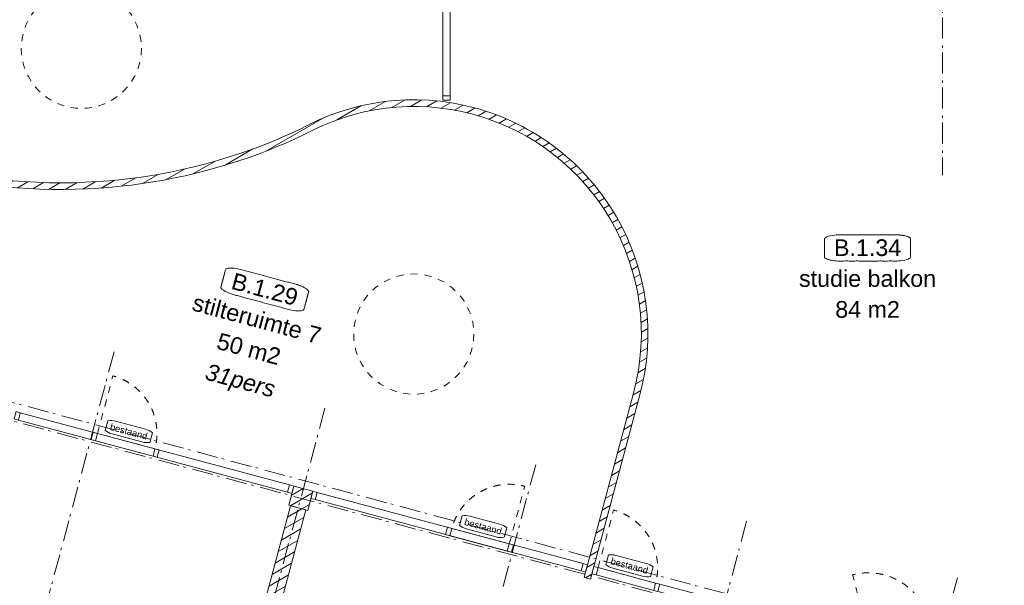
# Model space of a CAD drawing. Header units: millimetres. Extents: x -62314 to 79800, y -34032 to 28340.
# Tile 19 of 256: x 12030 to 26917, y -5678 to 2870. Entities that reach past the tile are written whole.
import ezdxf
from ezdxf.enums import TextEntityAlignment as Align

# ---------------------------------------------------------------- set-up
doc = ezdxf.new("R2010")
doc.units = ezdxf.units.MM
doc.header["$LTSCALE"] = 508
doc.header["$PDMODE"] = 1
doc.header["$PDSIZE"] = -2
doc.linetypes.add('Dash Style-1', pattern=[0.41664, 0.20828, -0.20836])
doc.linetypes.add('Dash Style-6', pattern=[1.0416400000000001, 0.625, -0.20828, 0.06943000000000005, -0.13893])
for name, color, linetype, lineweight in [('(00) tekening-bovenliggend', 8, 'Dash Style-1', 0), ('(00) tekening-lijn draairichting', 7, 'Dash Style-1', 0), ('(00) tekening-merk kozijn', 40, 'Continuous', 0), ('(00) tekening-stramien-algemeen', 7, 'Dash Style-6', 0), ('(00) tekst-algemeen', 8, 'Continuous', 0), ('(00) tekst-ruimtenummer-algemeen', 8, 'Continuous', 0), ('(00) tekst-ruimtenummer-gradering', 8, 'Continuous', 0), ('(21) buitenwanden-bestaand', 7, 'Continuous', 0), ('None', 7, 'Continuous', 0)]:
    doc.layers.add(name, color=color, linetype=linetype, lineweight=lineweight)
doc.styles.add('Arial', font='Arial')
doc.styles.add('Arial Italic (italic)', font='Arial Italic')
pattern_1 = [(45, (0, 0), (-89.80256121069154, 89.80256121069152), [])]

# ---------------------------------------------------------------- blocks, each defined once
blk = doc.blocks.new('Group-18-1')
at = {"layer": 'None', "color": 17, "lineweight": 0, "transparency": 33554687, "flags": 128}
for points in [[(-144969.518149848, -38219.7479491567), (-144855.518149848, -38219.7479491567), (-144855.518149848, -40663.00526907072), (-144969.518149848, -40663.00526907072)], [(-144969.518149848, -38219.7479491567), (-144855.518149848, -38219.7479491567), (-144855.518149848, -38286.7479491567), (-144969.518149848, -38286.7479491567)], [(-144969.518149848, -40596.00526907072), (-144855.518149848, -40596.00526907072), (-144855.518149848, -40663.00526907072), (-144969.518149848, -40663.00526907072)]]:
    blk.add_lwpolyline(points, close=True, dxfattribs=at)
blk = doc.blocks.new('(00)-1-ruimtenummer-200')
at = {"layer": '(00) tekst-ruimtenummer-algemeen', "color": 17, "lineweight": 0, "transparency": 33554687}
blk.add_open_spline([(433.3333333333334, 617.9722222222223), (491.3889916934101, 617.9722222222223), (591.9443416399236, 600.3272716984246), (650, 569.7653208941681), (650, 420.4166666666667), (650, 271.0680124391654), (591.9443416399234, 240.5060616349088), (491.3889916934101, 222.8611111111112), (-1.387778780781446e-13, 222.8611111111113), (-491.3889916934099, 222.8611111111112), (-591.9443416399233, 240.5060616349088), (-650, 271.0680124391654), (-650, 420.4166666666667), (-650.0000000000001, 569.765320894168), (-591.9443416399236, 600.3272716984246), (-491.3889916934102, 617.9722222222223), (-14.5139145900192, 617.9722222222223), (433.3333333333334, 617.9722222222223)], degree=2, knots=[0, 0, 0, 0.01329560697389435, 0.02659121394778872, 0.03988682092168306, 0.2516619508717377, 0.2649575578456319, 0.2782531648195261, 0.2915487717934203, 0.5033239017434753, 0.5166195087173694, 0.5299151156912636, 0.5432107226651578, 0.7549858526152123, 0.7682814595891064, 0.7815770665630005, 0.7948726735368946, 1, 1, 1], dxfattribs=at)
at = {"layer": 'None', "color": 7, "linetype": 'Continuous', "lineweight": 0}
blk.add_point((0, 0), dxfattribs=at)
at = {"layer": '(00) tekst-ruimtenummer-algemeen', "color": 17, "transparency": 33554687, "style": 'Arial'}
for tag, p in [('nummer', (0, 222.8611111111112)), ('naam', (0, -243.4166666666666)), ('oppervlak', (0, -709.6944444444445))]:
    blk.add_attdef(tag, text='', height=251.7216435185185, dxfattribs=at).set_placement(p, align=Align.BOTTOM_CENTER)
at = {"layer": '(00) tekst-ruimtenummer-gradering', "color": 17, "transparency": 33554687, "style": 'Arial Italic (italic)'}
blk.add_attdef('personen', text='', height=251.7216435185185, dxfattribs=at).set_placement((0, -875.472800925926), align=Align.TOP_CENTER)
at = {"layer": 'None', "color": 0, "flags": 1}
blk.add_attdef('klasse', (-1353.233506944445, -1667.782291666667), '', height=251.7216435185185, dxfattribs=at)
blk = doc.blocks.new('00-merk kozijn')
at = {"layer": '(00) tekening-merk kozijn', "color": 2, "lineweight": 0, "transparency": 33554687, "flags": 128}
blk.add_lwpolyline([(233.3333333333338, 50, 0.1053572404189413), (349.3970315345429, 74.73081764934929), (350.0000000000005, 75), (350.0000000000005, 225), (349.3970315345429, 225.2691823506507, 0.1053572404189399), (233.3333333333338, 250), (-233.3333333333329, 250, 0.1053572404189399), (-349.3970315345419, 225.2691823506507), (-349.9999999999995, 225), (-349.9999999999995, 75), (-349.3970315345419, 74.73081764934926, 0.1053572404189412), (-233.3333333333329, 50)], format="xyb", close=True, dxfattribs=at)
at = {"layer": 'None', "color": 7, "linetype": 'Continuous', "lineweight": 0, "transparency": 33554687}
blk.add_point((0, 0), dxfattribs=at)
at = {"layer": '(00) tekening-merk kozijn', "color": 2, "transparency": 33554687, "style": 'Arial'}
blk.add_attdef('MERK', text='', height=100.6886574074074, dxfattribs=at).set_placement((4.547473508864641e-13, 149.8852595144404), align=Align.MIDDLE_CENTER)
blk = doc.blocks.new('Group-67-1')
at = {"layer": '(00) tekening-lijn draairichting', "color": 17, "lineweight": 0, "transparency": 33554687, "flags": 128}
blk.add_lwpolyline([(13902.02325822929, 11220.23597871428), (13902.02325822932, 12120.23597871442, -0.4142135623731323), (14802.02325822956, 11220.23597871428)], format="xyb", close=True, dxfattribs=at)
at = {"layer": 'None', "color": 17, "lineweight": 0, "transparency": 33554687, "flags": 128}
for points in [[(12627.33114523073, 11220.23597871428), (12694.33114523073, 11220.23597871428), (12694.33114523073, 11106.23597871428), (12627.33114523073, 11106.23597871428)], [(12694.33114523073, 11220.40718730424), (16908.21970347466, 11220.40718730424), (16908.21970347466, 11106.40718730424), (12694.33114523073, 11106.40718730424)], [(13835.02325822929, 11220.23597871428), (13902.02325822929, 11220.23597871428), (13902.02325822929, 11106.23597871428), (13835.02325822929, 11106.23597871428)], [(13902.02325822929, 11220.23597871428), (14802.02325822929, 11220.23597871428), (14802.02325822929, 11106.23597871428), (13902.02325822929, 11106.23597871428)], [(14802.02325822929, 11220.23597871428), (14869.02325822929, 11220.23597871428), (14869.02325822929, 11106.23597871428), (14802.02325822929, 11106.23597871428)], [(16908.38411836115, 11220.40718730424), (16975.38411836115, 11220.40718730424), (16975.38411836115, 11106.40718730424), (16908.38411836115, 11106.40718730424)]]:
    blk.add_lwpolyline(points, close=True, dxfattribs=at)
at = {"layer": '(00) tekening-merk kozijn', "color": 1, "transparency": 33554687}
ref = blk.add_blockref('00-merk kozijn', (14352.02325822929, 11220.23597871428), dxfattribs=dict(at, xscale=-1))
ref.add_attrib('MERK', 'bestaand', dxfattribs={"color": 2, "transparency": 33554687, "height": 100.6886574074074, "style": 'Arial'}).set_placement((14352.02325822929, 11370.12123822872), align=Align.MIDDLE_CENTER)
blk = doc.blocks.new('Group-68-1')
at = {"layer": '(00) tekening-lijn draairichting', "color": 17, "lineweight": 0, "transparency": 33554687, "flags": 128}
blk.add_lwpolyline([(20348.00434837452, 11220.23598178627), (20348.00434751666, 12120.23598178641, 0.4142135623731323), (19448.00434837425, 11220.23598092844)], format="xyb", close=True, dxfattribs=at)
at = {"layer": 'None', "color": 17, "lineweight": 0, "transparency": 33554687, "flags": 128}
for points in [[(17341.64348835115, 11106.40718751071), (17274.64348835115, 11106.40718744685), (17274.64348824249, 11220.40718744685), (17341.64348824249, 11220.40718751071)], [(21504.80371801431, 11106.23598288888), (17341.80790323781, 11106.23597892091), (17341.80790312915, 11220.23597892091), (21504.80371790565, 11220.23598288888)], [(19448.00434848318, 11106.23598092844), (19381.00434848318, 11106.23598086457), (19381.00434837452, 11220.23598086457), (19448.00434837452, 11220.23598092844)], [(20348.00434848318, 11106.23598178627), (19448.00434848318, 11106.23598092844), (19448.00434837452, 11220.23598092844), (20348.00434837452, 11220.23598178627)], [(20415.00434848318, 11106.23598185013), (20348.00434848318, 11106.23598178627), (20348.00434837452, 11220.23598178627), (20415.00434837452, 11220.23598185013)], [(21571.80371801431, 11106.23598295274), (21504.80371801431, 11106.23598288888), (21504.80371790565, 11220.23598288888), (21571.80371790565, 11220.23598295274)]]:
    blk.add_lwpolyline(points, close=True, dxfattribs=at)
at = {"layer": '(00) tekening-merk kozijn', "color": 1, "transparency": 33554687, "rotation": 5.461153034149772e-08}
blk.add_blockref('00-merk kozijn', (19898.00434837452, 11220.23598135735), dxfattribs=at).add_auto_attribs({'MERK': 'bestaand'})
blk = doc.blocks.new('Group-69-1')
at = {"layer": '(00) tekening-lijn draairichting', "color": 17, "lineweight": 0, "transparency": 33554687, "flags": 128}
blk.add_lwpolyline([(21738.8036607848, 11220.23598295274), (21738.80366078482, 12120.23598295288, -0.4142135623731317), (22638.80366078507, 11220.23598295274)], format="xyb", close=True, dxfattribs=at)
at = {"layer": 'None', "color": 17, "lineweight": 0, "transparency": 33554687, "flags": 128}
for points in [[(21671.8036607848, 11220.23598295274), (21738.8036607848, 11220.23598295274), (21738.8036607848, 11106.23598295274), (21671.8036607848, 11106.23598295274)], [(21738.8036607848, 11220.23598295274), (22638.8036607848, 11220.23598295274), (22638.8036607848, 11106.23598295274), (21738.8036607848, 11106.23598295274)], [(22638.8036607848, 11220.23598295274), (22705.8036607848, 11220.23598295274), (22705.8036607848, 11106.23598295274), (22638.8036607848, 11106.23598295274)], [(22705.8036607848, 11220.4071915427), (23507.99495610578, 11220.4071915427), (23507.99495610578, 11106.4071915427), (22705.8036607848, 11106.4071915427)], [(23507.99495610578, 11220.4071915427), (23574.99495610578, 11220.4071915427), (23574.99495610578, 11106.4071915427), (23507.99495610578, 11106.4071915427)]]:
    blk.add_lwpolyline(points, close=True, dxfattribs=at)
at = {"layer": '(00) tekening-merk kozijn', "color": 1, "transparency": 33554687}
ref = blk.add_blockref('00-merk kozijn', (22188.8036607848, 11220.23598295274), dxfattribs=dict(at, xscale=-1))
ref.add_attrib('MERK', 'bestaand', dxfattribs={"color": 2, "transparency": 33554687, "height": 100.6886574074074, "style": 'Arial'}).set_placement((22188.8036607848, 11370.12124246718), align=Align.MIDDLE_CENTER)
blk = doc.blocks.new('Group-72-1')
at = {"layer": 'None', "color": 17, "transparency": 33554687}
for name in ['Group-67-1', 'Group-68-1', 'Group-69-1']:
    blk.add_blockref(name, (0, 0), dxfattribs=at)
blk = doc.blocks.new('Group-148-1')
at = {"layer": '(00) tekening-lijn draairichting', "color": 17, "lineweight": 0, "transparency": 33554687}
blk.add_line((501.1814604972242, -36.99999999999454), (36.18146049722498, 768.403625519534), dxfattribs=at)
blk.add_arc((501.1814604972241, -36.99999999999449), 930, 0, 120, dxfattribs=at)
blk = doc.blocks.new('Group-149-1')
at = {"layer": '(00) tekening-lijn draairichting', "color": 17, "lineweight": 0, "transparency": 33554687}
blk.add_line((2361.181460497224, -36.99999999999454), (2826.181460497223, 768.403625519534), dxfattribs=at)
blk.add_arc((2361.181460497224, -36.99999999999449), 930.0000000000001, 60.00000000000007, 180, dxfattribs=at)
blk = doc.blocks.new('Group-150-1')
at = {"layer": '(00) tekening-lijn draairichting', "color": 17, "lineweight": 0, "transparency": 33554687}
blk.add_line((501.1814604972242, -76.99999999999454), (36.18146049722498, -882.403625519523), dxfattribs=at)
blk.add_arc((501.1814604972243, -76.99999999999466), 930, 240, 0, dxfattribs=at)
blk = doc.blocks.new('Group-151-1')
at = {"layer": '(00) tekening-lijn draairichting', "color": 17, "lineweight": 0, "transparency": 33554687}
blk.add_line((2361.181460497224, -76.99999999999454), (2826.181460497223, -882.403625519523), dxfattribs=at)
blk.add_arc((2361.181460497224, -76.9999999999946), 930, 180, 299.9999999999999, dxfattribs=at)
blk = doc.blocks.new('bi-d-09 plt')
at = {"layer": 'None', "color": 17, "lineweight": 0, "transparency": 33554687}
for p, q in [((71, -25), (71, 0)), ((436.1814604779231, -25), (436.1814604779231, 0)), ((2426.181460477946, -24.99999999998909), (2426.181460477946, 5.456968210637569e-12)), ((2794.768428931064, -24.99999999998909), (2794.768428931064, 1.091393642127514e-11)), ((633.6814604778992, -56.99999999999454), (1298.681460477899, -56.99999999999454)), ((2228.681460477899, -56.99999999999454), (1563.681460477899, -56.99999999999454))]:
    blk.add_line(p, q, dxfattribs=at)
at = {"layer": 'None', "color": 17, "lineweight": 0, "transparency": 33554687, "flags": 128}
for points in [[(5, 0), (2857.362920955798, 0), (2857.362920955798, -114), (5, -114)], [(5, 0), (95, 0), (95, -114), (5, -114)], [(411.1814604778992, 0), (501.1814604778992, 0), (501.1814604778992, -114), (411.1814604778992, -114)], [(2361.181460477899, 5.456968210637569e-12), (2451.181460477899, 5.456968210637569e-12), (2451.181460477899, -113.9999999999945), (2361.181460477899, -113.9999999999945)], [(2767.362920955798, 1.091393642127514e-11), (2857.362920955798, 1.091393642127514e-11), (2857.362920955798, -113.9999999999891), (2767.362920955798, -113.9999999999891)], [(71, -25), (436.1814604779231, -25), (436.1814604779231, -45), (71, -45)], [(501.1814604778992, -36.99999999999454), (1431.181460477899, -36.99999999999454), (1431.181460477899, -76.99999999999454), (501.1814604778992, -76.99999999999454)], [(633.6814604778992, -36.99999999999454), (1298.681460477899, -36.99999999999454), (1298.681460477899, -76.99999999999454), (633.6814604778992, -76.99999999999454)], [(1431.181460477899, -36.99999999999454), (2361.181460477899, -36.99999999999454), (2361.181460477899, -76.99999999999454), (1431.181460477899, -76.99999999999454)], [(1563.681460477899, -36.99999999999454), (2228.681460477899, -36.99999999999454), (2228.681460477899, -76.99999999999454), (1563.681460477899, -76.99999999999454)], [(2426.181460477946, -24.99999999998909), (2794.768428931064, -24.99999999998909), (2794.768428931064, -44.99999999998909), (2426.181460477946, -44.99999999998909)]]:
    blk.add_lwpolyline(points, close=True, dxfattribs=at)
at = {"layer": 'None', "color": 7, "linetype": 'Continuous', "lineweight": 0, "transparency": 33554687}
for p in [(0, 0), (2862.362920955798, 1.091393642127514e-11)]:
    blk.add_point(p, dxfattribs=at)
at = {"layer": '(00) tekst-algemeen', "color": 17, "transparency": 33554687}
blk.add_blockref('00-merk kozijn', (1431.181460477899, 0), dxfattribs=at).add_auto_attribs({'MERK': 'bi-d-09'})
at = {"layer": 'None', "color": 17, "transparency": 33554687}
for name in ['Group-148-1', 'Group-149-1', 'Group-150-1', 'Group-151-1']:
    blk.add_blockref(name, (0, 0), dxfattribs=at)
blk = doc.blocks.new('blok B 01 (2D)')
at = {"layer": '(21) buitenwanden-bestaand', "linetype": 'Continuous', "lineweight": 0, "transparency": 33554687}
h = blk.add_hatch(dxfattribs=at)
h.set_pattern_fill('Brick', style=0, pattern_type=2)
h.set_pattern_definition(pattern_1)
edge = h.paths.add_edge_path()
edge.add_line((9835.1985080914, 14452.12042574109), (9835.1985080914, 14351.90202792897))
edge.add_line((9835.1985080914, 14351.90202792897), (9835.198508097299, 14351.90202792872))
edge.add_arc((10185.05002119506, 22945.90821426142), 8601.124252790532, 267.6688458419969, 270.0000000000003)
edge.add_arc((10185.05002119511, 22945.90821425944), 8601.124252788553, 270, 288.8284241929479)
edge.add_line((12960.93630164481, 14805.03640775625), (12960.93630164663, 14805.03640775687))
edge.add_line((12960.93630164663, 14805.03640775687), (12960.9363018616, 14805.03640783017))
edge.add_arc((10185.02592525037, 22945.69241844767), 8600.927781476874, 288.8290400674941, 306.4325124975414)
edge.add_line((15292.90645387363, 16025.75634883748), (15292.90645405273, 16025.75634896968))
edge.add_line((15292.90645405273, 16025.75634896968), (15292.90587223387, 16025.75556927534))
edge.add_line((15292.90587223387, 16025.75556927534), (15292.82973875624, 16025.65353912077))
edge.add_arc((10185.05002122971, 22945.90821421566), 8601.124252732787, 306.4307117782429, 310.1947123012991)
edge.add_arc((18132.87954674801, 13908.19033378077), 3440.068922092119, 89.99315499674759, 134.1646525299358, ccw=False)
edge.add_line((18133.29052436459, 17348.25923132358), (18133.29052437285, 17348.25923132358))
edge.add_arc((18132.87954675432, 13908.19033377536), 3440.068922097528, -0.006845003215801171, 89.99315499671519, ccw=False)
edge.add_line((21572.94844430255, 13907.77935616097), (21571.80367009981, 13907.77935615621))
edge.add_line((21571.80367009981, 13907.77935615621), (21571.80367009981, 11020.31084684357))
edge.add_line((21571.80367009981, 11020.31084684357), (21672.63172786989, 11020.31084684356))
edge.add_line((21672.63172786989, 11020.31084684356), (21672.63172786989, 13907.77935615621))
edge.add_arc((18131.20014799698, 13907.77935615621), 3541.431579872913, 359.9999999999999, 449.9999999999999)
edge.add_arc((18131.20014799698, 13907.77935615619), 3541.431579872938, 90.00000000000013, 134.5332181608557)
edge.add_line((15647.51391435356, 16432.26748798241), (15647.51391434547, 16432.26748797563))
edge.add_arc((10185.05002119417, 22945.90821424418), 8500.942729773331, 270.0000000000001, 309.9838414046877, ccw=False)
edge.add_arc((10185.05002119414, 22945.90821424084), 8500.942729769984, 267.6344116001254, 270.0000000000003, ccw=False)
edge.add_line((9834.168702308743, 14452.2099858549), (9834.16870230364, 14452.12042574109))
edge.add_line((9834.16870230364, 14452.12042574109), (9835.1985080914, 14452.12042574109))
h = blk.add_hatch(dxfattribs=at)
h.set_pattern_fill('Brick', style=0, pattern_type=2)
h.set_pattern_definition(pattern_1)
h.paths.add_polyline_path([(16975.38411836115, 11220.00530719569), (17275.3841185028, 11220.00530719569), (17275.3841185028, 10920.00530733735), (16975.38411836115, 10920.00530733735)])
h = blk.add_hatch(dxfattribs=at)
h.set_pattern_fill('Brick', style=0, pattern_type=2)
h.set_pattern_definition(pattern_1)
h.paths.add_polyline_path([(17244.64069542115, 7798.350349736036), (17244.64069542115, 10920.00530733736), (17004.64257284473, 10920.00530733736), (17004.64257284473, 7798.350349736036)])
at = {"layer": '(00) tekening-bovenliggend', "color": 17, "lineweight": 0, "transparency": 33554687, "flags": 128}
for points in [[(13038.44357711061, 17014.32918141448), (13057.27286644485, 16927.16784016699), (13067.468182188, 16838.58061150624), (13068.93133787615, 16749.42063887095), (13061.64824252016, 16660.54658153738), (13045.68903630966, 16572.81434526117), (13021.20741512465, 16487.06883943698), (12988.43915036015, 16404.13584015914), (12947.6998183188, 16324.8140375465), (12899.38176103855, 16249.86734391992), (12843.95030782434, 16180.01753690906), (12781.93929387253, 16115.93730833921), (12713.94591914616, 16058.24378584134), (12640.62499701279, 16007.49258957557), (12562.68264803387, 15964.17248130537), (12480.86949963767, 15928.70065735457), (12395.97345716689, 15901.41873077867), (12308.8121159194, 15882.58944144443), (12220.22488725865, 15872.39412570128), (12131.06491462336, 15870.93097001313), (12042.19085728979, 15878.21406536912), (11954.45862101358, 15894.17327157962), (11868.71311518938, 15918.65489276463), (11785.78011591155, 15951.42315752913), (11706.45831329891, 15992.16248957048), (11631.51161967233, 16040.48054685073), (11561.66181266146, 16095.91200006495), (11497.58158409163, 16157.92301401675), (11439.88806159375, 16225.91638874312), (11389.13686532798, 16299.23731087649), (11345.81675705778, 16377.17965985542), (11310.34493310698, 16458.99280825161), (11283.06300653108, 16543.88885072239), (11264.23371719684, 16631.05019196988), (11254.03840145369, 16719.63742063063), (11252.57524576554, 16808.79739326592), (11259.85834112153, 16897.67145059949), (11275.81754733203, 16985.4036868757), (11300.29916851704, 17071.1491926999), (11333.06743328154, 17154.08219197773), (11373.80676532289, 17233.40399459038), (11422.12482260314, 17308.35068821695), (11477.55627581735, 17378.20049522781), (11539.56728976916, 17442.28072379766), (11607.56066449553, 17499.97424629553), (11680.8815866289, 17550.7254425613), (11758.82393560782, 17594.0455508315), (11840.63708400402, 17629.51737478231), (11925.5331264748, 17656.7993013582), (12012.69446772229, 17675.62859069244), (12101.28169638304, 17685.82390643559), (12190.44166901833, 17687.28706212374), (12279.3157263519, 17680.00396676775), (12367.04796262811, 17664.04476055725), (12452.79346845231, 17639.56313937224), (12535.72646773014, 17606.79487460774), (12615.04827034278, 17566.05554256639), (12689.99496396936, 17517.73748528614), (12759.84477098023, 17462.30603207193), (12823.92499955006, 17400.29501812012), (12881.61852204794, 17332.30164339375), (12932.36971831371, 17258.98072126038), (12975.68982658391, 17181.03837228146), (13011.16165053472, 17099.22522388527)], [(19010.40620038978, 14143.8312262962), (19029.23548972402, 14056.6698850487), (19039.43080546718, 13968.08265638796), (19040.89396115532, 13878.92268375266), (19033.61086579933, 13790.0486264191), (19017.65165958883, 13702.31639014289), (18993.17003840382, 13616.57088431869), (18960.40177363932, 13533.63788504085), (18919.66244159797, 13454.31608242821), (18871.34438431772, 13379.36938880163), (18815.91293110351, 13309.51958179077), (18753.9019171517, 13245.43935322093), (18685.90854242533, 13187.74583072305), (18612.58762029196, 13136.99463445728), (18534.64527131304, 13093.67452618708), (18452.83212291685, 13058.20270223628), (18367.93608044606, 13030.92077566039), (18280.77473919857, 13012.09148632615), (18192.18751053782, 13001.89617058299), (18103.02753790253, 13000.43301489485), (18014.15348056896, 13007.71611025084), (17926.42124429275, 13023.67531646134), (17840.67573846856, 13048.15693764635), (17757.74273919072, 13080.92520241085), (17678.42093657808, 13121.66453445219), (17603.4742429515, 13169.98259173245), (17533.62443594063, 13225.41404494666), (17469.54420737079, 13287.42505889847), (17411.85068487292, 13355.41843362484), (17361.09948860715, 13428.73935575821), (17317.77938033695, 13506.68170473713), (17282.30755638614, 13588.49485313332), (17255.02562981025, 13673.39089560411), (17236.19634047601, 13760.5522368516), (17226.00102473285, 13849.13946551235), (17224.53786904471, 13938.29943814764), (17231.8209644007, 14027.1734954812), (17247.7801706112, 14114.90573175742), (17272.26179179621, 14200.65123758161), (17305.03005656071, 14283.58423685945), (17345.76938860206, 14362.90603947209), (17394.08744588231, 14437.85273309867), (17449.51889909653, 14507.70254010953), (17511.52991304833, 14571.78276867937), (17579.5232877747, 14629.47629117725), (17652.84420990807, 14680.22748744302), (17730.78655888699, 14723.54759571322), (17812.59970728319, 14759.01941966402), (17897.49574975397, 14786.30134623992), (17984.65709100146, 14805.13063557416), (18073.24431966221, 14815.32595131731), (18162.4042922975, 14816.78910700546), (18251.27834963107, 14809.50601164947), (18339.01058590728, 14793.54680543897), (18424.75609173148, 14769.06518425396), (18507.68909100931, 14736.29691948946), (18587.01089362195, 14695.55758744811), (18661.95758724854, 14647.23953016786), (18731.8073942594, 14591.80807695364), (18795.88762282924, 14529.79706300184), (18853.58114532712, 14461.80368827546), (18904.33234159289, 14388.4827661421), (18947.65244986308, 14310.54041716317), (18983.12427381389, 14228.72726876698)]]:
    blk.add_lwpolyline(points, close=True, dxfattribs=at)
at = {"layer": '(21) buitenwanden-bestaand', "color": 1, "lineweight": 0, "transparency": 33554687, "flags": 128}
blk.add_lwpolyline([(10185.05002119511, 14344.78396147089, 0.08233982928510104), (12960.93630164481, 14805.03640775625), (12960.93630164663, 14805.03640775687), (12960.9363018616, 14805.03640783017, 0.07696104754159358), (15292.90645387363, 16025.75634883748), (15292.90645405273, 16025.75634896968), (15292.90587223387, 16025.75556927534), (15292.82973875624, 16025.65353912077, 0.01642502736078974), (15736.10548477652, 16375.89134577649, -0.1951569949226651), (18133.29052436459, 17348.25923132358), (18133.29052437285, 17348.25923132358, -0.4142135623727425), (21572.94844430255, 13907.77935616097), (21571.80367009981, 13907.77935615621), (21571.80367009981, 11020.31084684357), (21672.63172786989, 11020.31084684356), (21672.63172786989, 13907.77935615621, 0.4142135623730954), (18131.20014799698, 17449.21093602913, 0.1967959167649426), (15647.51391435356, 16432.26748798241), (15647.51391434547, 16432.26748797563, -0.1762542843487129), (10185.05002119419, 14444.96548447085, -0.01032219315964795)], format="xyb", dxfattribs=at)
for points in [[(16975.38411836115, 11220.00530719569), (17275.3841185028, 11220.00530719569), (17275.3841185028, 10920.00530733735), (16975.38411836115, 10920.00530733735)], [(17244.64069542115, 7798.350349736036), (17244.64069542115, 10920.00530733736), (17004.64257284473, 10920.00530733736), (17004.64257284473, 7798.350349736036)]]:
    blk.add_lwpolyline(points, close=True, dxfattribs=at)
at = {"layer": 'None', "color": 17, "transparency": 33554687}
for name, p in [('Group-72-1', (0, 0)), ('bi-d-09 plt', (25447.22721032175, 11341.40852945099))]:
    blk.add_blockref(name, p, dxfattribs=at)
blk.add_blockref('(00)-1-ruimtenummer-200', (15782.15219814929, 13555.97045670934), dxfattribs=at).add_auto_attribs({'nummer': 'B.1.29', 'naam': 'stilteruimte 7', 'oppervlak': '50 m2', 'personen': '31pers'})
blk = doc.blocks.new('Group-176-1')
at = {"layer": '(00) tekening-stramien-algemeen', "color": 2, "lineweight": 0, "transparency": 33554687}
for p, q in [((71038.02572712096, 270.0000000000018), (-1884.519525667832, 269.9999999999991)), ((71038.02572712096, 1.818989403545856e-12), (-1884.519525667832, -9.094947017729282e-13))]:
    blk.add_line(p, q, dxfattribs=at)
blk = doc.blocks.new('Stramien blok B')
at = {"layer": '(00) tekening-stramien-algemeen', "color": 2, "lineweight": 0, "transparency": 33554687}
for p, q in [((13554.999180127, 1407.727483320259), (13555.00028140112, -14990.00290907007)), ((16854.99918012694, 1407.727704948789), (16855.00028140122, -14990.00246581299)), ((20154.9991801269, 1407.727926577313), (20155.00028140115, -14990.00202255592)), ((23454.99918012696, 1407.728148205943), (23455.00028140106, -14990.00157929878)), ((26754.99918012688, 1407.72859146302), (26755.00028140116, -14990.00113604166))]:
    blk.add_line(p, q, dxfattribs=at)
at = {"layer": 'None', "color": 17, "transparency": 33554687}
blk.add_blockref('Group-176-1', (0, 0), dxfattribs=at)

msp = doc.modelspace()

# ---------------------------------------------------------------- linework, layer by layer
at = {"layer": '(00) tekening-stramien-algemeen', "color": 2, "lineweight": 0, "transparency": 33554687}
msp.add_line((25983.04150567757, 23010.2854007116), (25983.04150567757, 521.8376800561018), dxfattribs=at)

# ---------------------------------------------------------------- block references
at = {"layer": 'None', "color": 17, "transparency": 33554687}
for name, p, rotation in [('blok B 01 (2D)', (-3125.943378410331, -10622.92537699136), 344.9999999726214), ('Stramien blok B', (0, 0), 344.9999645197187)]:
    msp.add_blockref(name, p, dxfattribs=dict(at, rotation=rotation))
msp.add_blockref('Group-18-1', (163395.9832225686, 42314.59898773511), dxfattribs=at)
ref = msp.add_blockref('(00)-1-ruimtenummer-200', (24850, -1000), dxfattribs=at)
ref.add_attrib('nummer', 'B.1.34', dxfattribs={"layer": '(00) tekst-ruimtenummer-algemeen', "color": 17, "transparency": 33554687, "height": 251.7216435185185, "style": 'Arial'}).set_placement((24850, -777.1388888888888), align=Align.BOTTOM_CENTER)
ref.add_attrib('naam', 'studie balkon', dxfattribs={"layer": '(00) tekst-ruimtenummer-algemeen', "color": 17, "transparency": 33554687, "height": 251.7216435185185, "style": 'Arial'}).set_placement((24850, -1243.416666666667), align=Align.BOTTOM_CENTER)
ref.add_attrib('oppervlak', '84 m2', dxfattribs={"layer": '(00) tekst-ruimtenummer-algemeen', "color": 17, "transparency": 33554687, "height": 251.7216435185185, "style": 'Arial'}).set_placement((24850, -1709.694444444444), align=Align.BOTTOM_CENTER)

doc.saveas('drawing.dxf')
